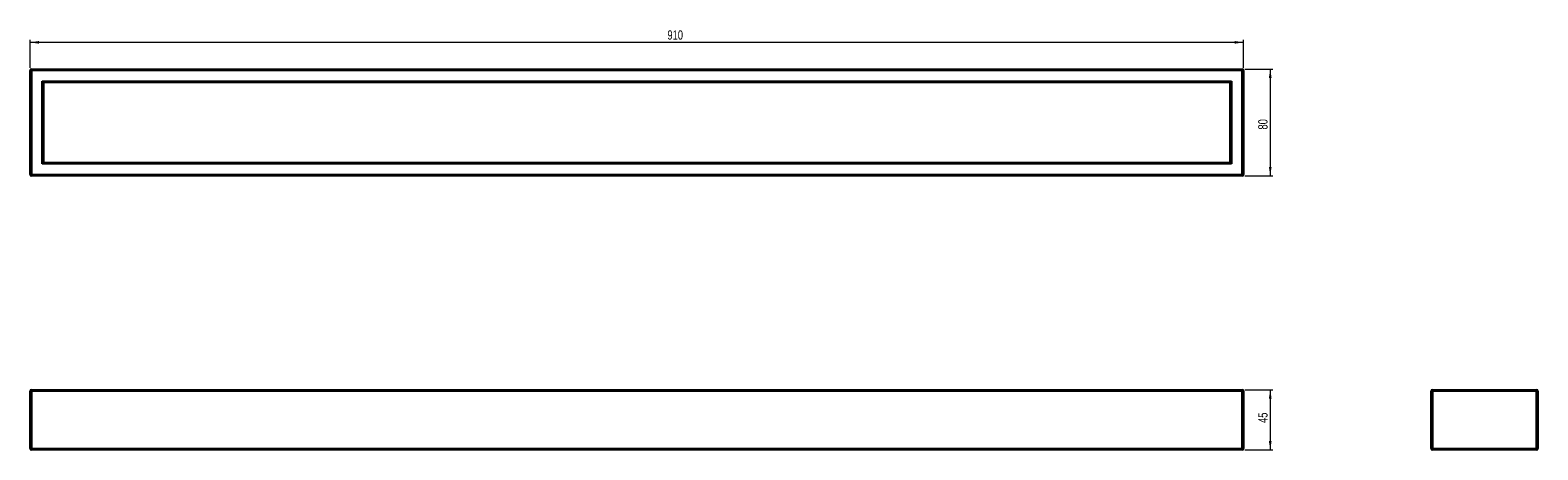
# Model space of a CAD drawing. Header units: millimetres. Extents: x 521 to 1086, y 380 to 537.
import ezdxf

# ---------------------------------------------------------------- set-up
doc = ezdxf.new("R2010")
doc.units = ezdxf.units.MM
doc.styles.add('SLDTEXTSTYLE0', font='TXT', dxfattribs={"width": 0.75})
doc.dimstyles.new('SLDDIMSTYLE0', dxfattribs={"dimtxt": 3.5, "dimasz": 3.302, "dimexe": 0, "dimexo": 0.0625, "dimgap": 0.875, "dimtad": 1, "dimdec": 0, "dimlfac": 2, "dimrnd": 1e-09, "dimzin": 12, "dimdsep": 46, "dimtxsty": 'SLDTEXTSTYLE0', "dimsah": 1, "dimcen": 0.09, "dimadec": 0, "dimazin": 3, "dimtfac": 1, "dimtdec": 0, "dimtofl": 0, "dimtmove": 0, "dimatfit": 3, "dimfxl": 0, "dimfrac": 2, "dimtolj": 1, "dimtzin": 12, "dimarcsym": 0})

# ---------------------------------------------------------------- blocks, each defined once
blk = doc.blocks.new('_D')
at = {"color": 7, "linetype": 'Continuous', "lineweight": 0}
for p, q in [((976.15, 402.34), (986.65, 402.34)), ((985.65, 402.34), (985.65, 379.84)), ((976.15, 379.84), (986.65, 379.84))]:
    blk.add_line(p, q, dxfattribs=at)
at = {"color": 7, "linetype": 'Continuous', "lineweight": 18}
for points in [[(985.65, 402.34), (985.14, 399.03), (986.16, 399.03)], [(985.65, 379.84), (986.16, 383.14), (985.14, 383.14)]]:
    blk.add_solid(points, dxfattribs=at)
at = {"color": 7, "linetype": 'Continuous', "lineweight": 18, "insert": (981.14, 389.9), "char_height": 3.5, "attachment_point": 1, "rotation": 90, "style": 'SLDTEXTSTYLE0'}
blk.add_mtext('45', dxfattribs=at)
blk = doc.blocks.new('_D_1')
at = {"color": 7, "linetype": 'Continuous', "lineweight": 0}
for p, q in [((976.15, 522.59), (986.65, 522.59)), ((985.65, 522.59), (985.65, 482.59)), ((976.15, 482.59), (986.65, 482.59))]:
    blk.add_line(p, q, dxfattribs=at)
at = {"color": 7, "linetype": 'Continuous', "lineweight": 18}
for points in [[(985.65, 522.59), (985.14, 519.29), (986.16, 519.29)], [(985.65, 482.59), (986.16, 485.9), (985.14, 485.9)]]:
    blk.add_solid(points, dxfattribs=at)
at = {"color": 7, "linetype": 'Continuous', "lineweight": 18, "insert": (981.14, 499.9), "char_height": 3.5, "attachment_point": 1, "rotation": 90, "style": 'SLDTEXTSTYLE0'}
blk.add_mtext('80', dxfattribs=at)
blk = doc.blocks.new('_D_2')
at = {"color": 7, "linetype": 'Continuous', "lineweight": 0}
for p, q in [((520.65, 523.09), (520.65, 533.59)), ((975.65, 532.59), (520.65, 532.59)), ((975.65, 523.09), (975.65, 533.59))]:
    blk.add_line(p, q, dxfattribs=at)
at = {"color": 7, "linetype": 'Continuous', "lineweight": 18}
for points in [[(520.65, 532.59), (523.95, 532.09), (523.95, 533.1)], [(975.65, 532.59), (972.35, 533.1), (972.35, 532.09)]]:
    blk.add_solid(points, dxfattribs=at)
at = {"color": 7, "linetype": 'Continuous', "lineweight": 18, "insert": (759.6, 537.11), "char_height": 3.5, "attachment_point": 1, "style": 'SLDTEXTSTYLE0'}
blk.add_mtext('910', dxfattribs=at)

msp = doc.modelspace()

# ---------------------------------------------------------------- linework, layer by layer
at = {"color": 7, "linetype": 'Continuous', "lineweight": 25}
for p, q in [((520.65, 483.09), (520.65, 522.09)), ((520.65, 522.09), (521.15, 522.09)), ((521.15, 522.59), (975.15, 522.59)), ((521.15, 522.59), (521.15, 522.09)), ((521.15, 522.09), (521.15, 483.09)), ((975.15, 522.09), (521.15, 522.09)), ((975.15, 522.59), (975.15, 522.09)), ((975.15, 483.09), (975.15, 522.09)), ((975.15, 522.09), (975.65, 522.09)), ((975.65, 522.09), (975.65, 483.09)), ((525.15, 518.09), (971.15, 518.09)), ((525.15, 487.09), (525.15, 518.09)), ((525.15, 518.09), (525.65, 517.59)), ((525.65, 517.59), (525.65, 487.59)), ((970.65, 517.59), (525.65, 517.59)), ((970.65, 517.59), (971.15, 518.09)), ((970.65, 487.59), (970.65, 517.59)), ((971.15, 518.09), (971.15, 487.09)), ((525.15, 487.09), (525.65, 487.59)), ((971.15, 487.09), (525.15, 487.09)), ((525.65, 487.59), (970.65, 487.59)), ((970.65, 487.59), (971.15, 487.09)), ((520.65, 483.09), (521.15, 483.09)), ((521.15, 483.09), (975.15, 483.09)), ((521.15, 483.09), (521.15, 482.59)), ((975.15, 482.59), (521.15, 482.59)), ((975.15, 483.09), (975.65, 483.09)), ((975.15, 483.09), (975.15, 482.59)), ((520.65, 380.34), (520.65, 401.84)), ((520.65, 401.84), (521.15, 401.84)), ((521.15, 402.34), (975.15, 402.34)), ((521.15, 402.34), (521.15, 401.84)), ((975.15, 401.84), (521.15, 401.84)), ((521.15, 401.84), (521.15, 380.34)), ((975.15, 402.34), (975.15, 401.84)), ((975.15, 401.84), (975.65, 401.84)), ((975.15, 380.34), (975.15, 401.84)), ((975.65, 401.84), (975.65, 380.34)), ((1045.99, 380.34), (1045.99, 401.84)), ((1045.99, 401.84), (1046.49, 401.84)), ((1046.49, 402.34), (1085.49, 402.34)), ((1046.49, 402.34), (1046.49, 401.84)), ((1085.49, 401.84), (1046.49, 401.84)), ((1046.49, 401.84), (1046.49, 380.34)), ((1085.49, 402.34), (1085.49, 401.84)), ((1085.49, 380.34), (1085.49, 401.84)), ((1085.99, 401.84), (1085.49, 401.84)), ((1085.99, 401.84), (1085.99, 380.34)), ((521.15, 380.34), (520.65, 380.34)), ((521.15, 380.34), (975.15, 380.34)), ((521.15, 380.34), (521.15, 379.84)), ((975.15, 379.84), (521.15, 379.84)), ((975.15, 380.34), (975.15, 379.84)), ((975.65, 380.34), (975.15, 380.34)), ((1046.49, 380.34), (1045.99, 380.34)), ((1046.49, 380.34), (1085.49, 380.34)), ((1046.49, 380.34), (1046.49, 379.84)), ((1085.49, 379.84), (1046.49, 379.84)), ((1085.49, 380.34), (1085.99, 380.34)), ((1085.49, 380.34), (1085.49, 379.84))]:
    msp.add_line(p, q, dxfattribs=at)
for centre, start, end in [((521.15, 522.09), 90, 180), ((975.15, 522.09), 0, 90), ((521.15, 483.09), 180, 270), ((975.15, 483.09), 270, 0), ((521.15, 401.84), 90, 180), ((975.15, 401.84), 0, 90), ((1046.49, 401.84), 90, 180), ((1085.49, 401.84), 0, 90), ((521.15, 380.34), 180, 270), ((975.15, 380.34), 270, 0), ((1046.49, 380.34), 180, 270), ((1085.49, 380.34), 270, 0)]:
    msp.add_arc(centre, 0.5, start, end, dxfattribs=at)

# ---------------------------------------------------------------- dimensions: what is measured, and where the dimension line sits
at = {"color": 7, "linetype": 'Continuous', "lineweight": 18}
dim = msp.add_linear_dim(base=(520.65, 532.59), p1=(975.65, 522.09), p2=(520.65, 522.09), dimstyle='SLDDIMSTYLE0', dxfattribs=at)
dim.commit()
dim.dimension.update_dxf_attribs({"geometry": '_D_2', "text_midpoint": (763.48, 532.59), "dimtype": 160})
for base, p1, p2, picture, middle in [((985.65, 482.59), (975.15, 522.59), (975.15, 482.59), '_D_1', (985.65, 502.49)), ((985.65, 379.84), (975.15, 402.34), (975.15, 379.84), '_D', (985.65, 392.48))]:
    dim = msp.add_linear_dim(base=base, p1=p1, p2=p2, angle=90, dimstyle='SLDDIMSTYLE0', dxfattribs=at)
    dim.commit()
    dim.dimension.update_dxf_attribs({"geometry": picture, "text_midpoint": middle, "dimtype": 160})

doc.saveas('drawing.dxf')
